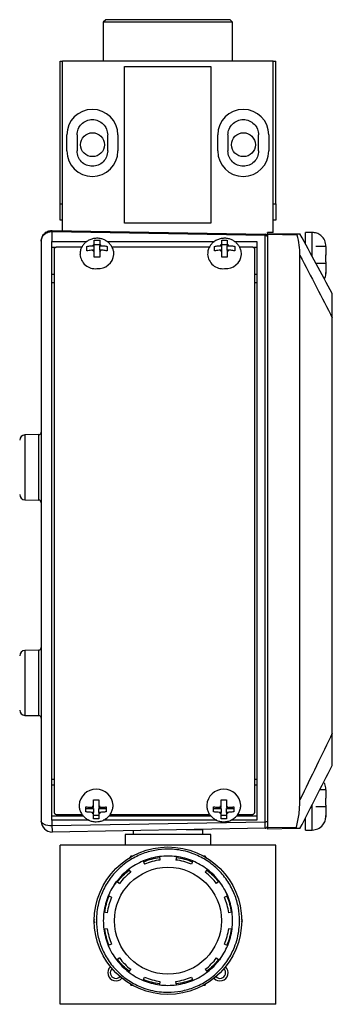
# Model space of a CAD drawing. Header units: inches. Extents: x 0.8 to 15.4, y -3.1 to 15.6.
# Tile 3 of 7: x 7.1 to 8.9, y 2.9 to 8.6. Entities that reach past the tile are written whole.
import ezdxf

# ---------------------------------------------------------------- set-up
doc = ezdxf.new("R2010")
doc.units = ezdxf.units.IN
doc.header["$MEASUREMENT"] = 0

msp = doc.modelspace()

# ---------------------------------------------------------------- linework, layer by layer
at = {"color": 7, "linetype": 'Continuous', "lineweight": 25}
for p, q in [((7.6288, 8.5972), (7.6138, 8.5822)), ((7.6138, 8.5822), (7.6138, 8.3572)), ((8.1763, 8.5822), (7.6138, 8.5822)), ((8.3488, 8.5972), (7.6288, 8.5972)), ((8.3638, 8.5822), (8.1763, 8.5822)), ((8.3638, 8.5822), (8.3488, 8.5972)), ((8.3638, 8.3572), (8.3638, 8.5822)), ((7.3638, 8.3572), (7.3772, 8.3572)), ((7.3638, 7.5282), (7.3638, 8.3572)), ((8.5992, 8.3572), (7.3772, 8.3572)), ((7.3772, 7.3734), (7.3772, 8.3572)), ((8.5992, 8.3572), (8.6138, 8.3572)), ((8.5992, 7.3622), (8.5992, 8.3572)), ((8.6138, 7.5282), (8.6138, 8.3572)), ((7.7372, 8.3262), (8.2372, 8.3262)), ((7.7372, 7.4162), (7.7372, 8.3262)), ((8.2372, 8.3262), (8.2372, 7.4162)), ((7.4022, 7.836), (7.4022, 7.929)), ((7.4612, 7.929), (7.4612, 7.836)), ((7.6392, 7.836), (7.6392, 7.929)), ((7.6982, 7.929), (7.6982, 7.836)), ((8.2772, 7.836), (8.2772, 7.929)), ((8.3362, 7.929), (8.3362, 7.836)), ((8.5142, 7.836), (8.5142, 7.929)), ((8.5732, 7.929), (8.5732, 7.836)), ((7.3638, 7.4342), (7.3638, 7.5282)), ((7.3638, 7.5282), (7.3772, 7.5282)), ((8.5992, 7.5282), (8.6138, 7.5282)), ((8.6138, 7.5282), (8.6138, 7.4342)), ((7.3772, 7.4342), (7.3638, 7.4342)), ((8.6138, 7.4342), (8.5992, 7.4342)), ((7.3158, 7.3744), (7.3158, 7.3682)), ((7.3158, 7.3744), (7.3169, 7.3744)), ((7.3158, 7.3682), (7.3158, 7.3104)), ((7.3158, 7.3682), (7.3166, 7.3682)), ((7.3166, 7.3682), (8.5518, 7.3465)), ((7.3169, 7.3744), (8.5521, 7.3529)), ((8.2372, 7.4162), (7.7372, 7.4162)), ((7.3158, 3.9537), (7.3158, 7.3104)), ((7.3158, 7.3104), (7.5183, 7.3104)), ((7.5611, 7.3185), (7.5926, 7.3185)), ((7.6354, 7.3104), (8.2583, 7.3104)), ((8.3011, 7.3185), (8.3326, 7.3185)), ((8.3754, 7.3104), (8.5048, 7.3104)), ((8.5048, 7.3104), (8.5048, 3.9537)), ((8.5518, 3.9432), (8.5518, 7.3465)), ((8.5992, 7.3622), (8.5668, 7.3622)), ((8.5668, 7.3585), (8.5668, 7.3622)), ((8.5668, 7.3575), (8.7392, 7.3545)), ((8.5668, 7.3512), (8.5668, 3.9111)), ((8.7385, 7.3482), (8.5668, 7.3512)), ((8.8257, 7.363), (8.7863, 7.363)), ((8.7863, 7.2966), (8.7863, 7.363)), ((8.8257, 7.2231), (8.8257, 7.363)), ((7.336, 7.2759), (7.3158, 7.2759)), ((7.328, 7.2651), (7.328, 4.0015)), ((7.4892, 7.2775), (7.343, 7.2775)), ((7.5177, 7.2558), (7.5177, 7.2822)), ((7.5518, 7.2864), (7.5611, 7.2864)), ((7.5611, 7.26), (7.5518, 7.26)), ((7.5611, 7.2864), (7.5611, 7.2941)), ((7.5926, 7.2906), (7.5611, 7.2906)), ((7.5611, 7.26), (7.5611, 7.2864)), ((7.5611, 7.2523), (7.5611, 7.26)), ((7.5926, 7.2941), (7.5926, 7.2864)), ((7.5926, 7.2864), (7.6018, 7.2864)), ((7.5926, 7.26), (7.5926, 7.2864)), ((7.6018, 7.26), (7.5926, 7.26)), ((7.5926, 7.26), (7.5926, 7.2523)), ((7.6359, 7.2822), (7.6359, 7.2558)), ((8.2292, 7.2775), (7.6643, 7.2775)), ((8.2578, 7.2558), (8.2578, 7.2822)), ((8.2919, 7.2864), (8.3011, 7.2864)), ((8.3011, 7.26), (8.2919, 7.26)), ((8.3011, 7.2864), (8.3011, 7.2941)), ((8.3326, 7.2906), (8.3011, 7.2906)), ((8.3011, 7.26), (8.3011, 7.2864)), ((8.3011, 7.2523), (8.3011, 7.26)), ((8.3326, 7.2941), (8.3326, 7.2864)), ((8.3326, 7.2864), (8.3418, 7.2864)), ((8.3326, 7.26), (8.3326, 7.2864)), ((8.3418, 7.26), (8.3326, 7.26)), ((8.3326, 7.26), (8.3326, 7.2523)), ((8.3759, 7.2822), (8.3759, 7.2558)), ((8.4775, 7.2775), (8.4044, 7.2775)), ((8.5048, 7.2759), (8.4848, 7.2759)), ((8.4925, 4.0015), (8.4925, 7.2651)), ((8.9044, 7.2821), (8.8453, 7.2821)), ((8.9044, 7.2858), (8.9044, 7.2846)), ((8.9044, 7.2833), (8.9044, 7.2858)), ((8.9044, 7.2821), (8.9044, 7.2796)), ((8.9044, 7.2796), (8.9044, 7.2327)), ((7.4784, 7.2357), (7.4784, 7.2355)), ((7.5926, 7.2195), (7.5611, 7.2195)), ((7.6752, 7.2355), (7.6752, 7.2357)), ((8.2184, 7.2357), (8.2184, 7.2355)), ((8.3326, 7.2195), (8.3011, 7.2195)), ((8.4153, 7.2355), (8.4153, 7.2357)), ((8.7543, 4.0722), (8.7543, 7.2303)), ((8.9044, 7.1932), (8.9044, 7.2324)), ((8.9044, 7.2324), (8.9044, 7.2322)), ((8.8453, 7.1841), (8.9044, 7.1841)), ((8.9044, 7.193), (8.9044, 7.1932)), ((8.9044, 7.1926), (8.9044, 7.1841)), ((8.9044, 7.1841), (8.9044, 7.1278)), ((7.3158, 7.1214), (7.328, 7.1214)), ((8.4925, 7.1214), (8.5048, 7.1214)), ((8.9044, 7.129), (8.9044, 7.1315)), ((8.9044, 7.1265), (8.9044, 7.129)), ((8.9044, 7.1278), (8.9044, 7.1253)), ((7.3158, 7.072), (7.328, 7.072)), ((8.4925, 7.072), (8.5048, 7.072)), ((8.9418, 4.4595), (8.9418, 6.8676)), ((7.2391, 6.1903), (7.1592, 6.1889)), ((7.1592, 6.1889), (7.1592, 6.0005)), ((7.2391, 6.0005), (7.2391, 6.1903)), ((7.1592, 6.0005), (7.1592, 5.8122)), ((7.2391, 5.8108), (7.2391, 6.0005)), ((7.1592, 5.8122), (7.2391, 5.8108)), ((7.2391, 4.9403), (7.1592, 4.9389)), ((7.1592, 4.9389), (7.1592, 4.7505)), ((7.2391, 4.7505), (7.2391, 4.9403)), ((7.1592, 4.7505), (7.1592, 4.5622)), ((7.2391, 4.5608), (7.2391, 4.7505)), ((7.1592, 4.5622), (7.2391, 4.5608)), ((7.3158, 4.1914), (7.328, 4.1914)), ((8.4925, 4.1914), (8.5048, 4.1914)), ((7.328, 4.1569), (7.3158, 4.1569)), ((8.5048, 4.1569), (8.4925, 4.1569)), ((8.9044, 4.1311), (8.8701, 4.1311)), ((8.9044, 4.1348), (8.9044, 4.1336)), ((8.9044, 4.1323), (8.9044, 4.1348)), ((8.9044, 4.1311), (8.9044, 4.1286)), ((8.9044, 4.1286), (8.9044, 4.0817)), ((7.5563, 4.0715), (7.5878, 4.0715)), ((8.2963, 4.0715), (8.3278, 4.0715)), ((8.9044, 4.0422), (8.9044, 4.0814)), ((8.9044, 4.0814), (8.9044, 4.0812)), ((7.4736, 4.0412), (7.4736, 4.0411)), ((7.513, 4.0026), (7.513, 4.0316)), ((7.513, 4.0227), (7.5563, 4.0227)), ((7.547, 4.0286), (7.5563, 4.0286)), ((7.5563, 3.9996), (7.547, 3.9996)), ((7.5563, 4.0286), (7.5563, 4.0371)), ((7.5563, 4.0227), (7.5563, 3.9996)), ((7.5563, 3.9911), (7.5563, 3.9996)), ((7.5878, 4.0371), (7.5878, 4.0286)), ((7.5878, 4.0286), (7.597, 4.0286)), ((7.5878, 4.0227), (7.6311, 4.0227)), ((7.5878, 3.9996), (7.5878, 4.0227)), ((7.597, 3.9996), (7.5878, 3.9996)), ((7.5878, 3.9996), (7.5878, 3.9911)), ((7.6311, 4.0316), (7.6311, 4.0026)), ((7.6704, 4.0411), (7.6704, 4.0412)), ((8.2136, 4.0412), (8.2136, 4.0411)), ((8.253, 4.0026), (8.253, 4.0316)), ((8.253, 4.0227), (8.2963, 4.0227)), ((8.2871, 4.0286), (8.2963, 4.0286)), ((8.2963, 3.9996), (8.2871, 3.9996)), ((8.2963, 4.0286), (8.2963, 4.0371)), ((8.2963, 4.0227), (8.2963, 3.9996)), ((8.2963, 3.9911), (8.2963, 3.9996)), ((8.3278, 4.0371), (8.3278, 4.0286)), ((8.3278, 4.0286), (8.337, 4.0286)), ((8.3278, 4.0227), (8.3711, 4.0227)), ((8.3278, 3.9996), (8.3278, 4.0227)), ((8.337, 3.9996), (8.3278, 3.9996)), ((8.3278, 3.9996), (8.3278, 3.9911)), ((8.3711, 4.0316), (8.3711, 4.0026)), ((8.4105, 4.0411), (8.4105, 4.0412)), ((8.8257, 3.8971), (8.8257, 4.0445)), ((8.8453, 4.0331), (8.9044, 4.0331)), ((8.9044, 4.042), (8.9044, 4.0422)), ((8.9044, 4.0416), (8.9044, 4.0331)), ((8.9044, 4.0331), (8.9044, 3.9768)), ((7.3158, 3.9789), (7.4976, 3.9789)), ((7.3158, 3.9537), (7.3158, 3.9212)), ((7.5323, 3.9537), (7.3158, 3.9537)), ((8.5518, 3.9432), (7.3158, 3.9212)), ((7.343, 3.9878), (7.4903, 3.9878)), ((7.5563, 3.9828), (7.5878, 3.9828)), ((7.5878, 3.9628), (7.5563, 3.9628)), ((8.2723, 3.9537), (7.6127, 3.9537)), ((7.6471, 3.9789), (8.2376, 3.9789)), ((7.6532, 3.9878), (8.2303, 3.9878)), ((8.2963, 3.9828), (8.3278, 3.9828)), ((8.3278, 3.9628), (8.2963, 3.9628)), ((8.5048, 3.9537), (8.3527, 3.9537)), ((8.3871, 3.9789), (8.5048, 3.9789)), ((8.3932, 3.9878), (8.4775, 3.9878)), ((8.7863, 3.8971), (8.7863, 3.9666)), ((8.9044, 3.978), (8.9044, 3.9805)), ((8.9044, 3.9755), (8.9044, 3.978)), ((8.9044, 3.9768), (8.9044, 3.9743)), ((8.5521, 3.9072), (7.3169, 3.8856)), ((7.7873, 3.8939), (7.7873, 3.8712)), ((8.0951, 3.8992), (8.1923, 3.8992)), ((8.1903, 3.8712), (8.1903, 3.8992)), ((8.1923, 3.8992), (8.1923, 3.9009)), ((8.5668, 3.9111), (8.734, 3.914)), ((8.7351, 3.9055), (8.5668, 3.9025)), ((8.7863, 3.8971), (8.8257, 3.8971)), ((7.7403, 3.8712), (7.7403, 3.8092)), ((8.2373, 3.8712), (7.7403, 3.8712)), ((8.2373, 3.8092), (8.2373, 3.8712)), ((8.6138, 3.8092), (7.3638, 3.8092)), ((7.3638, 2.8862), (7.3638, 3.8092)), ((8.6138, 2.8862), (8.6138, 3.8092)), ((7.7728, 3.7452), (7.7657, 3.7329)), ((7.7865, 3.7452), (7.7728, 3.7452)), ((7.8452, 3.7177), (7.8529, 3.6992)), ((7.9398, 3.743), (7.9424, 3.7232)), ((8.0377, 3.743), (8.0351, 3.7232)), ((8.1323, 3.7177), (8.1246, 3.6992)), ((8.2047, 3.7452), (8.1928, 3.7452)), ((8.2118, 3.733), (8.2047, 3.7452)), ((7.7605, 3.6687), (7.7726, 3.6528)), ((8.217, 3.6687), (8.2049, 3.6528)), ((7.6882, 3.5987), (7.6776, 3.5803)), ((7.6912, 3.5995), (7.7071, 3.5873)), ((8.2863, 3.5995), (8.2704, 3.5873)), ((7.6608, 3.5071), (7.6423, 3.5147)), ((8.3352, 3.5147), (8.3167, 3.5071)), ((8.3361, 3.5177), (8.3254, 3.5361)), ((7.5622, 3.3804), (7.5569, 3.3712)), ((7.5569, 3.3712), (7.5637, 3.3594)), ((7.6368, 3.4175), (7.617, 3.4201)), ((8.3605, 3.4201), (8.3407, 3.4175)), ((8.4206, 3.3712), (8.4152, 3.3806)), ((8.4159, 3.363), (8.4206, 3.3712)), ((7.6368, 3.3249), (7.617, 3.3223)), ((8.3605, 3.3223), (8.3407, 3.3249)), ((7.6414, 3.2247), (7.6521, 3.2063)), ((7.6608, 3.2353), (7.6423, 3.2277)), ((8.3167, 3.2353), (8.3352, 3.2277)), ((7.7071, 3.1551), (7.6912, 3.1429)), ((8.2704, 3.1551), (8.2863, 3.1429)), ((8.2893, 3.1437), (8.2999, 3.1621)), ((7.7726, 3.0896), (7.7605, 3.0737)), ((8.2049, 3.0896), (8.217, 3.0737)), ((7.8452, 3.0247), (7.8529, 3.0432)), ((8.1246, 3.0432), (8.1323, 3.0247)), ((7.7666, 3.0079), (7.7728, 2.9972)), ((7.7728, 2.9972), (7.7818, 2.9972)), ((7.9424, 3.0192), (7.9398, 2.9994)), ((8.0377, 2.9994), (8.0351, 3.0192)), ((8.1903, 2.9972), (8.2047, 2.9972)), ((8.2047, 2.9972), (8.2111, 3.0083)), ((8.6138, 2.8862), (7.3638, 2.8862))]:
    msp.add_line(p, q, dxfattribs=at)
at = {"color": 7, "linetype": 'Continuous', "lineweight": 25, "flags": 128}
for points in [[(7.2734, 7.3569), (7.2732, 7.3571), (7.2732, 7.3575)], [(8.5518, 7.3465), (8.5547, 7.3464), (8.5575, 7.3459), (8.5601, 7.3451), (8.5624, 7.344), (8.5643, 7.3427), (8.5656, 7.3412), (8.5665, 7.3396), (8.5668, 7.3379)], [(7.3158, 3.9212), (7.3037, 3.9217), (7.2921, 3.9232), (7.2813, 3.9257), (7.2719, 3.929), (7.2642, 3.933), (7.2585, 3.9375), (7.255, 3.9425), (7.2538, 3.9476)], [(8.5668, 3.9495), (8.5665, 3.9483), (8.5656, 3.9471), (8.5643, 3.946), (8.5624, 3.945), (8.5601, 3.9443), (8.5575, 3.9437), (8.5547, 3.9433), (8.5518, 3.9432)], [(8.5668, 3.9222), (8.5665, 3.9193), (8.5657, 3.9167)]]:
    msp.add_lwpolyline(points, dxfattribs=at)
at = {"color": 7, "linetype": 'Continuous', "lineweight": 25}
for centre, radius in [((7.5513, 7.8722), 0.0693), ((8.4263, 7.8722), 0.0693), ((7.9888, 3.3712), 0.4275), ((7.9888, 3.3712), 0.31)]:
    msp.add_circle(centre, radius, dxfattribs=at)
for centre, radius, start, end in [((7.5502, 7.929), 0.148, 0, 180), ((8.4252, 7.929), 0.148, 0, 180), ((7.5502, 7.836), 0.148, 180, 0), ((8.4252, 7.836), 0.148, 180, 0), ((7.4034, 7.3677), 0.0867, 175.535, 179.6644), ((8.5518, 7.3379), 0.015, 0, 89), ((7.5738, 7.2696), 0.0277, 117.4054, 142.5658), ((7.5738, 7.2768), 0.0277, 217.4342, 242.5946), ((7.5798, 7.2696), 0.0277, 37.4342, 62.5946), ((7.5798, 7.2768), 0.0277, 297.4054, 322.5658), ((8.3138, 7.2696), 0.0277, 117.4054, 142.5658), ((8.3138, 7.2768), 0.0277, 217.4342, 242.5946), ((8.3199, 7.2696), 0.0277, 37.4342, 62.5946), ((8.3199, 7.2768), 0.0277, 297.4054, 322.5658), ((7.5681, 7.2427), 0.09, 184.439, 275.543), ((7.5833, 7.2454), 0.0925, 265.9987, 353.8616), ((8.3081, 7.2427), 0.09, 184.439, 275.543), ((8.3233, 7.2454), 0.0925, 265.9987, 353.8616), ((7.1598, 6.1579), 0.031, 91, 180), ((7.2388, 6.2053), 0.015, 271, 360), ((7.1598, 5.8432), 0.031, 180, 269), ((7.2388, 5.7958), 0.015, 0, 89), ((7.1598, 4.9079), 0.031, 91, 180), ((7.2388, 4.9553), 0.015, 271, 360), ((7.1598, 4.5932), 0.031, 180, 269), ((7.2388, 4.5458), 0.015, 0, 89), ((7.572, 4.0351), 0.0986, 3.3028, 176.5806), ((8.312, 4.0351), 0.0986, 3.3028, 176.5806), ((7.5705, 4.0124), 0.0285, 119.9029, 145.3565), ((7.5705, 4.0158), 0.0285, 214.6435, 240.0971), ((7.5736, 4.0124), 0.0285, 34.6435, 60.0971), ((7.5736, 4.0158), 0.0285, 299.9029, 325.3565), ((8.3105, 4.0124), 0.0285, 119.9029, 145.3565), ((8.3105, 4.0158), 0.0285, 214.6435, 240.0971), ((8.3136, 4.0124), 0.0285, 34.6435, 60.0971), ((8.3136, 4.0158), 0.0285, 299.9029, 325.3565), ((7.3158, 3.9476), 0.062, 180, 271), ((8.5518, 3.9222), 0.015, 271, 300.518), ((7.9888, 3.3712), 0.375, 112.5, 127.5), ((7.9888, 3.3712), 0.375, 97.5, 112.5), ((7.9888, 3.3712), 0.355, 97.5, 112.5), ((7.9888, 3.3712), 0.375, 82.5, 97.5), ((7.9888, 3.3712), 0.355, 67.5, 82.5), ((7.9888, 3.3712), 0.375, 67.5, 82.5), ((7.9888, 3.3712), 0.375, 52.5, 67.5), ((7.9888, 3.3712), 0.375, 127.5, 142.5), ((7.9888, 3.3712), 0.375, 37.5, 52.5), ((7.9888, 3.3712), 0.375, 142.5, 157.5), ((7.9888, 3.3712), 0.355, 127.5, 142.5), ((7.9888, 3.3712), 0.355, 37.5, 52.5), ((7.9888, 3.3712), 0.375, 22.5, 37.5), ((7.9888, 3.3712), 0.375, 157.5, 172.5), ((7.9888, 3.3712), 0.355, 157.5, 172.5), ((7.9888, 3.3712), 0.355, 7.5, 22.5), ((7.9888, 3.3712), 0.375, 7.5, 22.5), ((7.9888, 3.3712), 0.375, 172.5, 187.5), ((7.9888, 3.3712), 0.375, 352.5, 7.5), ((7.9888, 3.3712), 0.375, 187.5, 202.5), ((7.9888, 3.3712), 0.355, 187.5, 202.5), ((7.9888, 3.3712), 0.355, 337.5, 352.5), ((7.9888, 3.3712), 0.375, 337.5, 352.5), ((7.9888, 3.3712), 0.375, 202.5, 217.5), ((7.9888, 3.3712), 0.375, 322.5, 337.5), ((7.9888, 3.3712), 0.375, 217.5, 232.5), ((7.9888, 3.3712), 0.355, 217.5, 232.5), ((7.9888, 3.3712), 0.355, 307.5, 322.5), ((7.9888, 3.3712), 0.375, 307.5, 322.5), ((7.6872, 3.0696), 0.0477, 132.9936, 317.0064), ((7.6872, 3.0696), 0.0328, 134.5517, 315.4483), ((8.2903, 3.0696), 0.0477, 222.9936, 47.0064), ((8.2903, 3.0696), 0.0328, 224.5517, 45.4483), ((7.9888, 3.3712), 0.375, 232.5, 247.5), ((7.9888, 3.3712), 0.355, 247.5, 262.5), ((7.9888, 3.3712), 0.355, 277.5, 292.5), ((7.9888, 3.3712), 0.375, 292.5, 307.5), ((7.9888, 3.3712), 0.375, 247.5, 262.5), ((7.9888, 3.3712), 0.375, 262.5, 277.5), ((7.9888, 3.3712), 0.375, 277.5, 292.5)]:
    msp.add_arc(centre, radius, start, end, dxfattribs=at)
for points in [[(7.4612, 7.929), (7.4626, 7.9407), (7.4652, 7.964), (7.4858, 7.9936), (7.5152, 8.0134), (7.5502, 8.0204), (7.5852, 8.0134), (7.6146, 7.9936), (7.6352, 7.964), (7.6379, 7.9407), (7.6392, 7.929)], [(8.3362, 7.929), (8.3376, 7.9407), (8.3402, 7.964), (8.3608, 7.9936), (8.3902, 8.0134), (8.4252, 8.0204), (8.4602, 8.0134), (8.4896, 7.9936), (8.5102, 7.964), (8.5129, 7.9407), (8.5142, 7.929)], [(7.6392, 7.836), (7.6379, 7.8244), (7.6352, 7.8011), (7.6146, 7.7715), (7.5852, 7.7517), (7.5502, 7.7447), (7.5152, 7.7517), (7.4858, 7.7715), (7.4652, 7.8011), (7.4626, 7.8244), (7.4612, 7.836)], [(8.5142, 7.836), (8.5129, 7.8244), (8.5102, 7.8011), (8.4896, 7.7715), (8.4602, 7.7517), (8.4252, 7.7447), (8.3902, 7.7517), (8.3608, 7.7715), (8.3402, 7.8011), (8.3376, 7.8244), (8.3362, 7.836)], [(7.8472, 3.713), (7.8623, 3.7187), (7.8926, 3.7301), (7.9245, 3.7354), (7.9405, 3.738)], [(8.037, 3.738), (8.053, 3.7354), (8.0849, 3.7301), (8.1152, 3.7187), (8.1303, 3.713)], [(7.6952, 3.5964), (7.7055, 3.6089), (7.726, 3.634), (7.751, 3.6545), (7.7635, 3.6647)], [(8.214, 3.6647), (8.2265, 3.6545), (8.2515, 3.634), (8.272, 3.6089), (8.2823, 3.5964)], [(7.6219, 3.4195), (7.6245, 3.4355), (7.6298, 3.4674), (7.6412, 3.4977), (7.6469, 3.5128)], [(8.3306, 3.5128), (8.3363, 3.4977), (8.3477, 3.4674), (8.353, 3.4355), (8.3556, 3.4195)], [(7.6469, 3.2296), (7.6412, 3.2447), (7.6298, 3.275), (7.6245, 3.3069), (7.6219, 3.3229)], [(8.3556, 3.3229), (8.353, 3.3069), (8.3477, 3.275), (8.3363, 3.2447), (8.3306, 3.2296)], [(7.7635, 3.0777), (7.751, 3.0879), (7.726, 3.1084), (7.7055, 3.1335), (7.6952, 3.146)], [(8.2823, 3.146), (8.272, 3.1335), (8.2515, 3.1084), (8.2265, 3.0879), (8.214, 3.0777)], [(7.9405, 3.0044), (7.9245, 3.007), (7.8926, 3.0123), (7.8623, 3.0237), (7.8472, 3.0294)], [(8.1303, 3.0294), (8.1152, 3.0237), (8.0849, 3.0123), (8.053, 3.007), (8.037, 3.0044)]]:
    msp.add_open_spline(points, degree=3, dxfattribs=at)
for points, knots in [([(7.2538, 7.3124), (7.2547, 7.3203), (7.2564, 7.336), (7.268, 7.3534), (7.2807, 7.3641), (7.2919, 7.3701), (7.3037, 7.3738), (7.3118, 7.3742), (7.3158, 7.3744)], [0, 0, 0, 0, 0.250398, 0.499638, 0.632119, 0.759294, 0.881716, 1, 1, 1, 1]), ([(7.2538, 7.3124), (7.2547, 7.3195), (7.2564, 7.3336), (7.268, 7.3492), (7.2807, 7.3589), (7.2919, 7.3642), (7.3037, 7.3676), (7.3118, 7.368), (7.3158, 7.3682)], [0, 0, 0, 0, 0.250398, 0.499638, 0.631936, 0.759054, 0.881535, 1, 1, 1, 1]), ([(7.2538, 7.3124), (7.2538, 7.2533), (7.2538, 7.1351), (7.2538, 6.9468), (7.2538, 6.7507), (7.2538, 6.5456), (7.2538, 6.3342), (7.2538, 6.1166), (7.2538, 5.895), (7.2538, 5.6704), (7.2538, 5.4444), (7.2538, 5.2188), (7.2538, 4.9945), (7.2538, 4.774), (7.2538, 4.5574), (7.2538, 4.3475), (7.2538, 4.1434), (7.2538, 4.0129), (7.2538, 3.9476)], [0, 0, 0, 0, 0.060589, 0.121175, 0.18337, 0.245571, 0.308887, 0.372209, 0.436102, 0.5, 0.563893, 0.627791, 0.691107, 0.754429, 0.816624, 0.878825, 0.939408, 1, 1, 1, 1]), ([(7.2539, 7.3151), (7.2539, 7.3155), (7.2539, 7.3164), (7.254, 7.3178), (7.2541, 7.3189), (7.2542, 7.3194)], [0, 0, 0, 0, 0.249507, 0.624422, 1, 1, 1, 1]), ([(7.6748, 7.2355), (7.6747, 7.2408), (7.6745, 7.2529), (7.6687, 7.2709), (7.659, 7.2886), (7.6455, 7.3038), (7.6291, 7.3159), (7.6102, 7.3246), (7.5895, 7.3293), (7.5678, 7.3297), (7.546, 7.3255), (7.526, 7.3168), (7.509, 7.3046), (7.4954, 7.2897), (7.4853, 7.272), (7.4792, 7.2536), (7.4789, 7.2411), (7.4788, 7.2358)], [0, 0, 0, 0, 0.052828, 0.12044, 0.187147, 0.253665, 0.320691, 0.388806, 0.458396, 0.529624, 0.602462, 0.676572, 0.743546, 0.809758, 0.87534, 0.947014, 1, 1, 1, 1]), ([(7.5611, 7.2941), (7.5611, 7.3016), (7.5611, 7.311), (7.5611, 7.3172), (7.5611, 7.3185)], [0, 0, 0, 0, 0.7902248, 1, 1, 1, 1]), ([(7.5926, 7.3185), (7.5926, 7.3138), (7.5926, 7.3069), (7.5926, 7.2972), (7.5926, 7.2941)], [0, 0, 0, 0, 0.684518, 1, 1, 1, 1]), ([(8.4148, 7.2355), (8.4147, 7.2408), (8.4145, 7.2529), (8.4088, 7.2709), (8.399, 7.2886), (8.3856, 7.3038), (8.3692, 7.3159), (8.3503, 7.3246), (8.3296, 7.3293), (8.3078, 7.3297), (8.286, 7.3255), (8.266, 7.3168), (8.249, 7.3046), (8.2355, 7.2897), (8.2253, 7.272), (8.2192, 7.2536), (8.219, 7.2411), (8.2189, 7.2358)], [0, 0, 0, 0, 0.052828, 0.12044, 0.187147, 0.253665, 0.320691, 0.388806, 0.458396, 0.529624, 0.602462, 0.676572, 0.743546, 0.809758, 0.87534, 0.947014, 1, 1, 1, 1]), ([(8.3011, 7.2941), (8.3011, 7.3016), (8.3011, 7.311), (8.3011, 7.3172), (8.3011, 7.3185)], [0, 0, 0, 0, 0.790225, 1, 1, 1, 1]), ([(8.3326, 7.3185), (8.3326, 7.3138), (8.3326, 7.3069), (8.3326, 7.2972), (8.3326, 7.2941)], [0, 0, 0, 0, 0.684518, 1, 1, 1, 1]), ([(8.5518, 7.3465), (8.5518, 7.3479), (8.5519, 7.3502), (8.552, 7.3524), (8.552, 7.3527), (8.5521, 7.3529)], [0, 0, 0, 0, 0.36976, 0.652624, 1, 1, 1, 1]), ([(8.5668, 7.3575), (8.5668, 7.3574), (8.5668, 7.3572), (8.5668, 7.3552), (8.5668, 7.3526), (8.5668, 7.3512)], [0, 0, 0, 0, 0.26493, 0.617853, 1, 1, 1, 1]), ([(8.5668, 7.3379), (8.5668, 7.2783), (8.5668, 7.1592), (8.5668, 6.9696), (8.5668, 6.7723), (8.5668, 6.5659), (8.5668, 6.3532), (8.5668, 6.1344), (8.5668, 5.9115), (8.5668, 5.6855), (8.5668, 5.4581), (8.5668, 5.2311), (8.5668, 5.0053), (8.5668, 4.7832), (8.5668, 4.5649), (8.5668, 4.3533), (8.5668, 4.1472), (8.5668, 4.0154), (8.5668, 3.9495)], [0, 0, 0, 0, 0.060617, 0.121231, 0.183431, 0.245636, 0.308941, 0.372251, 0.436123, 0.5, 0.563872, 0.627749, 0.691054, 0.754364, 0.816563, 0.878769, 0.93938, 1, 1, 1, 1]), ([(8.7385, 7.3482), (8.7382, 7.3492), (8.7378, 7.3511), (8.7378, 7.3533), (8.7384, 7.3544), (8.739, 7.3545), (8.7392, 7.3545)], [0, 0, 0, 0, 0.261471, 0.523149, 0.823105, 1, 1, 1, 1]), ([(8.7543, 7.2303), (8.7535, 7.2502), (8.752, 7.2902), (8.743, 7.3288), (8.7385, 7.3482)], [0, 0, 0, 0, 0.4969912, 1, 1, 1, 1]), ([(8.7392, 7.3545), (8.7436, 7.3545), (8.7523, 7.3543), (8.7536, 7.3543), (8.7543, 7.3543)], [0, 0, 0, 0, 0.494539, 1, 1, 1, 1]), ([(8.9418, 7.0095), (8.9107, 7.0666), (8.8485, 7.1811), (8.7858, 7.2964), (8.7543, 7.3543)], [0, 0, 0, 0, 0.498571, 1, 1, 1, 1]), ([(8.9044, 7.2832), (8.9031, 7.2944), (8.9005, 7.3178), (8.8793, 7.3447), (8.8526, 7.3604), (8.8344, 7.3622), (8.8257, 7.363)], [0, 0, 0, 0, 0.269511, 0.561736, 0.789422, 1, 1, 1, 1]), ([(7.343, 7.2775), (7.3414, 7.2774), (7.338, 7.2771), (7.3335, 7.275), (7.3301, 7.2718), (7.3283, 7.2683), (7.3281, 7.266), (7.328, 7.2651)], [0, 0, 0, 0, 0.214693, 0.429387, 0.64408, 0.858773, 1, 1, 1, 1]), ([(7.5177, 7.2822), (7.5253, 7.2838), (7.5364, 7.2862), (7.5481, 7.2864), (7.5518, 7.2864)], [0, 0, 0, 0, 0.684518, 1, 1, 1, 1]), ([(7.5518, 7.26), (7.5425, 7.2596), (7.5306, 7.2591), (7.52, 7.2564), (7.5177, 7.2558)], [0, 0, 0, 0, 0.790225, 1, 1, 1, 1]), ([(7.6018, 7.2864), (7.6111, 7.286), (7.623, 7.2855), (7.6336, 7.2828), (7.6359, 7.2822)], [0, 0, 0, 0, 0.7902248, 1, 1, 1, 1]), ([(7.6359, 7.2558), (7.6283, 7.2574), (7.6173, 7.2598), (7.6055, 7.2599), (7.6018, 7.26)], [0, 0, 0, 0, 0.684518, 1, 1, 1, 1]), ([(8.2578, 7.2822), (8.2653, 7.2838), (8.2764, 7.2862), (8.2881, 7.2864), (8.2919, 7.2864)], [0, 0, 0, 0, 0.684518, 1, 1, 1, 1]), ([(8.2919, 7.26), (8.2825, 7.2596), (8.2707, 7.2591), (8.26, 7.2564), (8.2578, 7.2558)], [0, 0, 0, 0, 0.790225, 1, 1, 1, 1]), ([(8.3418, 7.2864), (8.3512, 7.286), (8.363, 7.2855), (8.3737, 7.2828), (8.3759, 7.2822)], [0, 0, 0, 0, 0.790225, 1, 1, 1, 1]), ([(8.3759, 7.2558), (8.3683, 7.2574), (8.3573, 7.2598), (8.3455, 7.2599), (8.3418, 7.26)], [0, 0, 0, 0, 0.684518, 1, 1, 1, 1]), ([(8.4925, 7.2651), (8.4924, 7.2665), (8.492, 7.2693), (8.4895, 7.273), (8.4856, 7.2758), (8.4814, 7.2773), (8.4786, 7.2775), (8.4775, 7.2775)], [0, 0, 0, 0, 0.214693, 0.429387, 0.644079, 0.858772, 1, 1, 1, 1]), ([(7.5611, 7.2195), (7.5611, 7.2274), (7.5611, 7.239), (7.5611, 7.2491), (7.5611, 7.2523)], [0, 0, 0, 0, 0.684518, 1, 1, 1, 1]), ([(7.5926, 7.2523), (7.5926, 7.244), (7.5926, 7.2336), (7.5926, 7.2219), (7.5926, 7.2195)], [0, 0, 0, 0, 0.790225, 1, 1, 1, 1]), ([(8.3011, 7.2195), (8.3011, 7.2274), (8.3011, 7.239), (8.3011, 7.2491), (8.3011, 7.2523)], [0, 0, 0, 0, 0.684518, 1, 1, 1, 1]), ([(8.3326, 7.2523), (8.3326, 7.244), (8.3326, 7.2336), (8.3326, 7.2219), (8.3326, 7.2195)], [0, 0, 0, 0, 0.790225, 1, 1, 1, 1]), ([(8.7543, 7.2303), (8.7863, 7.1686), (8.8491, 7.0474), (8.9113, 6.9268), (8.9418, 6.8676)], [0, 0, 0, 0, 0.509243, 1, 1, 1, 1]), ([(8.8959, 7.0939), (8.8976, 7.0966), (8.9037, 7.1068), (8.9041, 7.119), (8.9044, 7.1279)], [0, 0, 0, 0, 0.268141, 1, 1, 1, 1]), ([(8.9418, 6.8676), (8.9418, 6.8847), (8.9418, 6.9196), (8.9418, 6.9573), (8.9418, 6.9825), (8.9418, 6.9975), (8.9418, 7.0076), (8.9418, 7.0089), (8.9418, 7.0095)], [0, 0, 0, 0, 0.2331563, 0.4740972, 0.6006851, 0.7303923, 0.862682, 1, 1, 1, 1]), ([(8.9418, 4.4595), (8.9113, 4.3964), (8.8494, 4.2681), (8.7864, 4.1382), (8.7543, 4.0722)], [0, 0, 0, 0, 0.491617, 1, 1, 1, 1]), ([(8.9418, 4.2705), (8.9418, 4.2723), (8.9418, 4.2758), (8.9418, 4.302), (8.9418, 4.3323), (8.9418, 4.3664), (8.9418, 4.4088), (8.9418, 4.4426), (8.9418, 4.4595)], [0, 0, 0, 0, 0.1934855, 0.387131, 0.5126244, 0.6383328, 0.8189982, 1, 1, 1, 1]), ([(8.7543, 3.9058), (8.7859, 3.9673), (8.8488, 4.0897), (8.9109, 4.2104), (8.9418, 4.2705)], [0, 0, 0, 0, 0.502137, 1, 1, 1, 1]), ([(8.9044, 4.1322), (8.9039, 4.1439), (8.9033, 4.1591), (8.8939, 4.1704), (8.8917, 4.173)], [0, 0, 0, 0, 0.766898, 1, 1, 1, 1]), ([(7.5563, 4.0371), (7.5563, 4.046), (7.5563, 4.0573), (7.5563, 4.069), (7.5563, 4.0715)], [0, 0, 0, 0, 0.790225, 1, 1, 1, 1]), ([(7.5878, 4.0715), (7.5878, 4.0634), (7.5878, 4.0515), (7.5878, 4.0406), (7.5878, 4.0371)], [0, 0, 0, 0, 0.684518, 1, 1, 1, 1]), ([(8.2963, 4.0371), (8.2963, 4.046), (8.2963, 4.0573), (8.2963, 4.069), (8.2963, 4.0715)], [0, 0, 0, 0, 0.790225, 1, 1, 1, 1]), ([(8.3278, 4.0715), (8.3278, 4.0634), (8.3278, 4.0515), (8.3278, 4.0406), (8.3278, 4.0371)], [0, 0, 0, 0, 0.684518, 1, 1, 1, 1]), ([(8.734, 3.914), (8.7397, 3.9398), (8.7512, 3.9916), (8.7533, 4.0452), (8.7543, 4.0722)], [0, 0, 0, 0, 0.497038, 1, 1, 1, 1]), ([(7.328, 4.0015), (7.3282, 3.9999), (7.3285, 3.9969), (7.3311, 3.9927), (7.3349, 3.9896), (7.3391, 3.988), (7.3419, 3.9878), (7.343, 3.9878)], [0, 0, 0, 0, 0.214693, 0.429387, 0.644079, 0.858772, 1, 1, 1, 1]), ([(7.4742, 4.0411), (7.4741, 4.0367), (7.474, 4.0253), (7.4791, 4.0075), (7.4885, 3.9887), (7.5019, 3.9726), (7.5185, 3.9595), (7.5376, 3.9503), (7.5559, 3.9456), (7.5675, 3.9452), (7.572, 3.945)], [0, 0, 0, 0, 0.0861493, 0.2238997, 0.3606879, 0.4971987, 0.6341293, 0.7720801, 0.9114699, 1, 1, 1, 1]), ([(7.513, 4.0316), (7.5205, 4.0305), (7.5316, 4.0288), (7.5433, 4.0287), (7.547, 4.0286)], [0, 0, 0, 0, 0.684518, 1, 1, 1, 1]), ([(7.547, 3.9996), (7.5377, 3.9999), (7.5258, 4.0003), (7.5152, 4.0022), (7.513, 4.0026)], [0, 0, 0, 0, 0.7902248, 1, 1, 1, 1]), ([(7.572, 3.945), (7.5784, 3.9453), (7.5921, 3.9461), (7.6123, 3.9526), (7.6316, 3.9635), (7.6478, 3.9785), (7.6603, 3.9966), (7.6678, 4.0169), (7.671, 4.0321), (7.6703, 4.04), (7.6702, 4.0408)], [0, 0, 0, 0, 0.125198, 0.268561, 0.412828, 0.557196, 0.700873, 0.843206, 0.983858, 1, 1, 1, 1]), ([(7.597, 4.0286), (7.6064, 4.0289), (7.6182, 4.0293), (7.6288, 4.0312), (7.6311, 4.0316)], [0, 0, 0, 0, 0.790225, 1, 1, 1, 1]), ([(7.6311, 4.0026), (7.6235, 4.0015), (7.6125, 3.9998), (7.6007, 3.9997), (7.597, 3.9996)], [0, 0, 0, 0, 0.6845185, 1, 1, 1, 1]), ([(8.2142, 4.0411), (8.2141, 4.0367), (8.214, 4.0253), (8.2191, 4.0075), (8.2285, 3.9887), (8.2419, 3.9726), (8.2585, 3.9595), (8.2776, 3.9503), (8.2959, 3.9456), (8.3075, 3.9452), (8.312, 3.945)], [0, 0, 0, 0, 0.086149, 0.2239, 0.360688, 0.497199, 0.634129, 0.77208, 0.91147, 1, 1, 1, 1]), ([(8.253, 4.0316), (8.2605, 4.0305), (8.2716, 4.0288), (8.2833, 4.0287), (8.2871, 4.0286)], [0, 0, 0, 0, 0.6845185, 1, 1, 1, 1]), ([(8.2871, 3.9996), (8.2777, 3.9999), (8.2659, 4.0003), (8.2552, 4.0022), (8.253, 4.0026)], [0, 0, 0, 0, 0.790225, 1, 1, 1, 1]), ([(8.312, 3.945), (8.3184, 3.9453), (8.3321, 3.9461), (8.3524, 3.9526), (8.3716, 3.9635), (8.3878, 3.9785), (8.4004, 3.9966), (8.4079, 4.0169), (8.411, 4.0321), (8.4103, 4.04), (8.4102, 4.0408)], [0, 0, 0, 0, 0.1251976, 0.2685611, 0.4128282, 0.5571963, 0.7008733, 0.8432063, 0.9838579, 1, 1, 1, 1]), ([(8.337, 4.0286), (8.3464, 4.0289), (8.3582, 4.0293), (8.3689, 4.0312), (8.3711, 4.0316)], [0, 0, 0, 0, 0.790225, 1, 1, 1, 1]), ([(8.3711, 4.0026), (8.3635, 4.0015), (8.3525, 3.9998), (8.3407, 3.9997), (8.337, 3.9996)], [0, 0, 0, 0, 0.684518, 1, 1, 1, 1]), ([(8.4775, 3.9878), (8.4792, 3.9879), (8.4826, 3.9882), (8.4871, 3.9906), (8.4905, 3.9941), (8.4923, 3.9979), (8.4925, 4.0005), (8.4925, 4.0015)], [0, 0, 0, 0, 0.214693, 0.429387, 0.64408, 0.858773, 1, 1, 1, 1]), ([(7.5563, 3.9628), (7.5563, 3.9686), (7.5563, 3.9771), (7.5563, 3.9878), (7.5563, 3.9911)], [0, 0, 0, 0, 0.684518, 1, 1, 1, 1]), ([(7.5878, 3.9911), (7.5878, 3.9828), (7.5878, 3.9723), (7.5878, 3.9644), (7.5878, 3.9628)], [0, 0, 0, 0, 0.790225, 1, 1, 1, 1]), ([(8.2963, 3.9628), (8.2963, 3.9686), (8.2963, 3.9771), (8.2963, 3.9878), (8.2963, 3.9911)], [0, 0, 0, 0, 0.684518, 1, 1, 1, 1]), ([(8.3278, 3.9911), (8.3278, 3.9828), (8.3278, 3.9723), (8.3278, 3.9644), (8.3278, 3.9628)], [0, 0, 0, 0, 0.790225, 1, 1, 1, 1]), ([(8.5521, 3.9072), (8.552, 3.9077), (8.552, 3.9087), (8.5519, 3.9165), (8.5519, 3.9278), (8.5518, 3.9381), (8.5518, 3.9432)], [0, 0, 0, 0, 0.2519762, 0.5005587, 0.7489022, 1, 1, 1, 1]), ([(8.5668, 3.9495), (8.5668, 3.9456), (8.5668, 3.9378), (8.5668, 3.9291), (8.5668, 3.9233), (8.5668, 3.9226), (8.5668, 3.9222)], [0, 0, 0, 0, 0.249925, 0.499679, 0.749347, 1, 1, 1, 1]), ([(8.8257, 3.8971), (8.8369, 3.8985), (8.8604, 3.9014), (8.8869, 3.9231), (8.9022, 3.95), (8.9037, 3.9682), (8.9044, 3.9769)], [0, 0, 0, 0, 0.270671, 0.563212, 0.790389, 1, 1, 1, 1]), ([(7.3158, 3.9212), (7.3159, 3.9143), (7.3162, 3.9015), (7.3165, 3.8914), (7.3167, 3.8864), (7.3168, 3.8859), (7.3169, 3.8856)], [0, 0, 0, 0, 0.3465721, 0.6346551, 0.8077991, 1, 1, 1, 1]), ([(8.552, 3.9079), (8.5534, 3.9079), (8.5562, 3.9079), (8.5603, 3.9097), (8.5637, 3.9126), (8.5651, 3.9154), (8.5658, 3.9167)], [0, 0, 0, 0, 0.239485, 0.491975, 0.748867, 1, 1, 1, 1]), ([(8.5668, 3.9111), (8.5668, 3.9096), (8.5668, 3.9067), (8.5668, 3.9038), (8.5668, 3.9026), (8.5668, 3.9026), (8.5668, 3.9025)], [0, 0, 0, 0, 0.299497, 0.598995, 0.898474, 1, 1, 1, 1]), ([(8.7351, 3.9055), (8.7347, 3.9056), (8.7337, 3.9059), (8.7332, 3.9081), (8.7333, 3.911), (8.7338, 3.9132), (8.734, 3.914)], [0, 0, 0, 0, 0.2819159, 0.5646536, 0.8306147, 1, 1, 1, 1]), ([(8.7543, 3.9058), (8.7535, 3.9058), (8.7518, 3.9058), (8.7407, 3.9056), (8.7351, 3.9055)], [0, 0, 0, 0, 0.4933384, 1, 1, 1, 1]), ([(8.4038, 3.3712), (8.4032, 3.3543), (8.4019, 3.3201), (8.392, 3.2687), (8.3769, 3.2217), (8.3579, 3.18), (8.3294, 3.1312), (8.2933, 3.0868), (8.2509, 3.0485), (8.2165, 3.0234), (8.18, 3.0021), (8.1301, 2.9794), (8.0662, 2.961), (7.9972, 2.9547), (7.9376, 2.9583), (7.8863, 2.9679), (7.8393, 2.9831), (7.7975, 3.0021), (7.7487, 3.0306), (7.7043, 3.0667), (7.6661, 3.1091), (7.641, 3.1435), (7.6196, 3.18), (7.5969, 3.2299), (7.5785, 3.2938), (7.5722, 3.3628), (7.5758, 3.4223), (7.5854, 3.4737), (7.6006, 3.5207), (7.6196, 3.5624), (7.6481, 3.6112), (7.6842, 3.6556), (7.7266, 3.6939), (7.761, 3.719), (7.7975, 3.7403), (7.8474, 3.763), (7.9113, 3.7814), (7.9803, 3.7877), (8.0399, 3.7841), (8.0912, 3.7745), (8.1382, 3.7593), (8.18, 3.7403), (8.2288, 3.7118), (8.2732, 3.6757), (8.3114, 3.6333), (8.3365, 3.5989), (8.3579, 3.5624), (8.3805, 3.5125), (8.3997, 3.4486), (8.4024, 3.3965), (8.4038, 3.3712)], [0, 0, 0, 0, 0.019416, 0.039428, 0.06001, 0.076094, 0.092186, 0.125003, 0.141429, 0.157863, 0.173947, 0.190039, 0.220892, 0.25, 0.269411, 0.289428, 0.31001, 0.326094, 0.342186, 0.375003, 0.391429, 0.407864, 0.423948, 0.440039, 0.470892, 0.5, 0.519411, 0.539428, 0.56001, 0.576094, 0.592186, 0.625003, 0.641429, 0.657864, 0.673948, 0.690039, 0.720892, 0.75, 0.769411, 0.789428, 0.81001, 0.826094, 0.842186, 0.875003, 0.891429, 0.907864, 0.923948, 0.940039, 0.970892, 1, 1, 1, 1])]:
    msp.add_open_spline(points, degree=3, knots=knots, dxfattribs=at)

doc.saveas('drawing.dxf')
